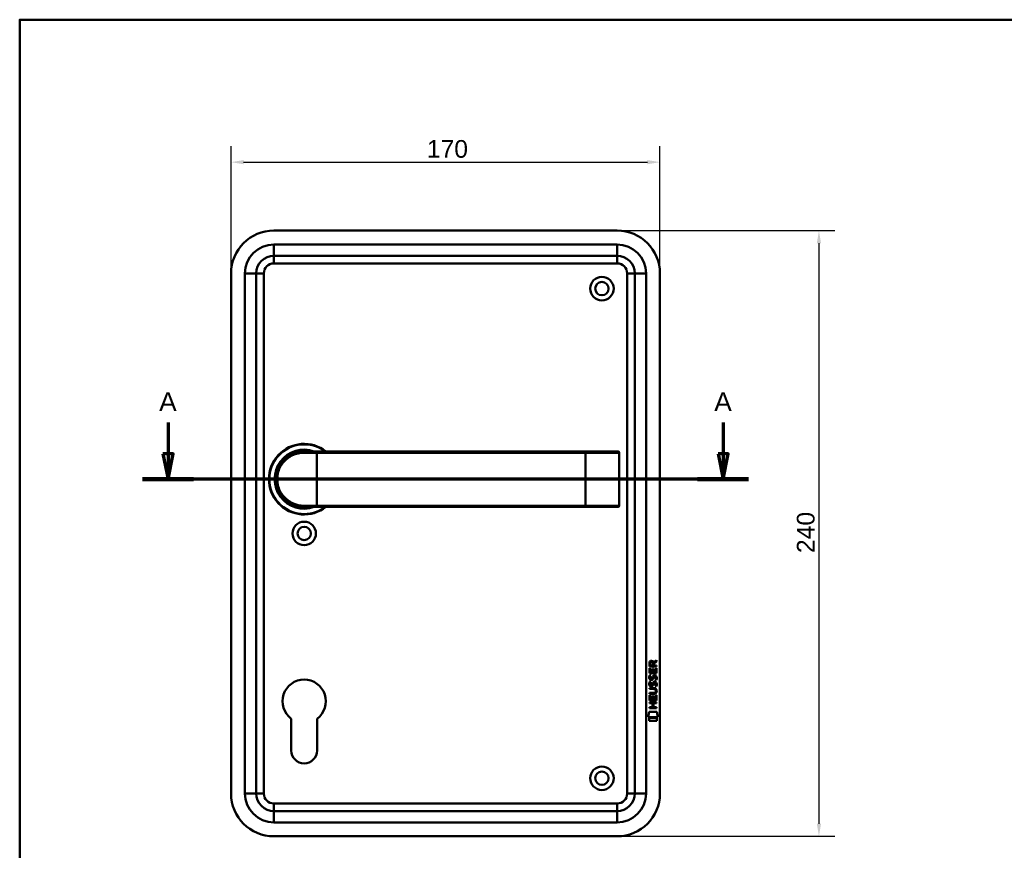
# Model space of a CAD drawing. Header units: millimetres. Extents: x 20 to 833, y 20 to 574.
# Tile 3 of 4: x 20 to 410, y 245 to 574. Entities that reach past the tile are written whole.
import ezdxf

# ---------------------------------------------------------------- set-up
doc = ezdxf.new("R2010")
doc.units = ezdxf.units.MM
doc.header["$LTSCALE"] = 2
for name, color, linetype, lineweight in [('Bemaßungen(DIN)', 7, 'Continuous', 25), ('Schnittansichtslinien(DIN)', 7, 'Continuous', 70), ('Sichtbare Kanten(DIN)', 7, 'Continuous', 50), ('Sichtbare tangentiale Kanten(DIN)', 7, 'Continuous', 50), ('Skizziergeometrie(DIN)', 7, 'Continuous', 50)]:
    doc.layers.add(name, color=color, linetype=linetype, lineweight=lineweight)
doc.styles.add('Aktuell-DINGroßer Text', font='arial.ttf')
doc.styles.add('STANDARD-DIN~0', font='arial.ttf')
doc.dimstyles.new('CAD-LAN', dxfattribs={"dimscale": 2, "dimtxt": 3.5, "dimasz": 2.5, "dimexe": 3.175, "dimexo": 0, "dimgap": 0.8, "dimtad": 1, "dimrnd": 1e-08, "dimtxsty": 'STANDARD-DIN~0', "dimcen": 0.09, "dimdle": 10, "dimclrd": 250, "dimclre": 250, "dimclrt": 250, "dimadec": 0, "dimazin": 2, "dimtfac": 1, "dimtmove": 0, "dimatfit": 3, "dimfxl": 1, "dimtolj": 1, "dimtzin": 0, "dimlwd": 25, "dimlwe": 25, "dimarcsym": 0})

# ---------------------------------------------------------------- blocks, each defined once
blk = doc.blocks.new('Ränder Standardrahmen')
at = {"layer": 'Skizziergeometrie(DIN)', "flags": 128}
blk.add_lwpolyline([(10, 10), (10, 287), (410, 287), (410, 10), (10, 10)], dxfattribs=at)
blk = doc.blocks.new('*D21')
at = {"layer": 'Bemaßungen(DIN)', "color": 250, "linetype": 'Continuous', "lineweight": 25, "true_color": 0x3f3f3f, "transparency": 16777216}
for p, q in [((103.75, 473.46), (103.75, 523.91)), ((273.75, 473.46), (273.75, 523.91)), ((108.75, 517.56), (268.75, 517.56))]:
    blk.add_line(p, q, dxfattribs=at)
at = {"layer": 'Bemaßungen(DIN)', "color": 250, "linetype": 'Continuous', "true_color": 0x3f3f3f, "transparency": 16777216}
for points in [[(108.75, 518.4), (108.75, 516.73), (103.75, 517.56)], [(268.75, 518.4), (268.75, 516.73), (273.75, 517.56)]]:
    blk.add_solid(points, dxfattribs=at)
at = {"layer": 'Defpoints', "color": 0, "linetype": 'Continuous', "transparency": 16777216}
for p in [(273.75, 517.56), (103.75, 473.46), (273.75, 473.46)]:
    blk.add_point(p, dxfattribs=at)
at = {"layer": 'Bemaßungen(DIN)', "color": 250, "linetype": 'Continuous', "lineweight": 25, "true_color": 0x3f3f3f, "transparency": 16777216, "insert": (181.36, 526.31), "char_height": 7, "attachment_point": 1, "style": 'STANDARD-DIN~0'}
blk.add_mtext('\\A1;170', dxfattribs=at)
blk = doc.blocks.new('*D22')
at = {"layer": 'Bemaßungen(DIN)', "color": 250, "linetype": 'Continuous', "lineweight": 25, "true_color": 0x3f3f3f, "transparency": 16777216}
for p, q in [((256.75, 490.46), (343.1, 490.46)), ((336.75, 485.46), (336.75, 255.46)), ((256.75, 250.46), (343.1, 250.46))]:
    blk.add_line(p, q, dxfattribs=at)
at = {"layer": 'Bemaßungen(DIN)', "color": 250, "linetype": 'Continuous', "true_color": 0x3f3f3f, "transparency": 16777216}
for points in [[(335.91, 485.46), (337.58, 485.46), (336.75, 490.46)], [(335.91, 255.46), (337.58, 255.46), (336.75, 250.46)]]:
    blk.add_solid(points, dxfattribs=at)
at = {"layer": 'Defpoints', "color": 0, "linetype": 'Continuous', "transparency": 16777216}
for p in [(256.75, 490.46), (256.75, 250.46), (336.75, 250.46)]:
    blk.add_point(p, dxfattribs=at)
at = {"layer": 'Bemaßungen(DIN)', "color": 250, "linetype": 'Continuous', "lineweight": 25, "true_color": 0x3f3f3f, "transparency": 16777216, "insert": (328, 362.68), "char_height": 7, "attachment_point": 1, "rotation": 90, "style": 'STANDARD-DIN~0'}
blk.add_mtext('\\A1;240', dxfattribs=at)
blk = doc.blocks.new('2DTransSchnitt0')
at = {"layer": 'Schnittansichtslinien(DIN)', "linetype": 'Continuous'}
for p, q in [((39.39, 207.18), (39.39, 200.98)), ((149.38, 207.18), (149.38, 200.98)), ((38.39, 200.98), (39.39, 195.98)), ((40.39, 200.98), (38.39, 200.98)), ((39.39, 200.98), (39.39, 195.98)), ((39.39, 195.98), (40.39, 200.98)), ((148.38, 200.98), (149.38, 195.98)), ((150.38, 200.98), (148.38, 200.98)), ((149.38, 200.98), (149.38, 195.98)), ((149.38, 195.98), (150.38, 200.98)), ((154.44, 195.98), (34.33, 195.98))]:
    blk.add_line(p, q, dxfattribs=at)
at = {"layer": 'Schnittansichtslinien(DIN)', "linetype": 'Continuous', "lineweight": 140}
for p, q in [((44.44, 195.98), (34.33, 195.98)), ((154.44, 195.98), (144.32, 195.98))]:
    blk.add_line(p, q, dxfattribs=at)
at = {"layer": 'Schnittansichtslinien(DIN)', "linetype": 'Continuous', "flags": 128}
for points in [[(38.39, 200.98), (39.39, 195.98), (40.39, 200.98), (38.39, 200.98)], [(148.38, 200.98), (149.38, 195.98), (150.38, 200.98), (148.38, 200.98)]]:
    blk.add_lwpolyline(points, dxfattribs=at)
at = {"layer": 'Schnittansichtslinien(DIN)'}
for points in [[(38.39, 200.98), (39.39, 195.98), (40.39, 200.98), (38.39, 200.98)], [(148.38, 200.98), (149.38, 195.98), (150.38, 200.98), (148.38, 200.98)]]:
    blk.add_solid(points, dxfattribs=at)
at = {"layer": 'Schnittansichtslinien(DIN)', "char_height": 3.73, "attachment_point": 7, "style": 'Aktuell-DINGroßer Text'}
for insert in [(37.63, 209.48), (147.63, 209.48)]:
    blk.add_mtext('A', dxfattribs=dict(at, insert=insert))

msp = doc.modelspace()

# ---------------------------------------------------------------- linework, layer by layer
at = {"layer": 'Sichtbare Kanten(DIN)'}
for p, q in [((256.747, 490.457), (120.747, 490.457)), ((120.747, 480.457), (256.747, 480.457)), ((103.747, 473.457), (103.747, 267.457)), ((113.747, 267.457), (113.747, 473.457)), ((263.747, 473.457), (263.747, 267.457)), ((273.747, 267.457), (273.747, 473.457)), ((132.747, 402.957), (137.747, 402.957)), ((244.247, 402.957), (137.747, 402.957)), ((257.121, 402.957), (244.247, 402.957)), ((257.121, 402.957), (257.14, 402.957)), ((257.64, 381.457), (257.64, 402.457)), ((137.747, 380.957), (132.747, 380.957)), ((137.747, 380.957), (244.247, 380.957)), ((244.247, 380.957), (257.121, 380.957)), ((257.14, 380.957), (257.121, 380.957)), ((271.226, 319.416), (272.421, 320.206)), ((272.421, 320.206), (272.421, 319.772)), ((269.559, 315.057), (269.56, 317.061)), ((269.56, 317.061), (269.908, 317.061)), ((269.561, 317.787), (269.563, 319.1)), ((272.419, 317.785), (269.561, 317.787)), ((269.908, 317.061), (269.907, 315.433)), ((269.911, 319.056), (269.911, 318.168)), ((269.911, 318.168), (270.928, 318.167)), ((270.802, 315.433), (270.803, 316.88)), ((270.803, 316.88), (271.151, 316.879)), ((270.928, 318.167), (270.929, 319.056)), ((271.151, 316.879), (271.15, 315.432)), ((271.279, 319.017), (271.278, 318.167)), ((271.278, 318.167), (272.419, 318.166)), ((272.421, 319.772), (271.279, 319.017)), ((272.069, 315.432), (272.07, 317.079)), ((272.07, 317.079), (272.419, 317.078)), ((272.419, 317.078), (272.417, 315.054)), ((272.419, 318.166), (272.419, 317.785)), ((272.417, 315.054), (269.559, 315.057)), ((269.73, 314.283), (270.069, 314.182)), ((269.907, 315.433), (270.802, 315.433)), ((269.927, 312.951), (269.934, 312.934)), ((270.61, 312.853), (270.621, 312.87)), ((271.15, 315.432), (272.069, 315.432)), ((271.659, 313.98), (271.647, 313.98)), ((269.553, 308.829), (269.554, 309.206)), ((271.223, 308.828), (269.553, 308.829)), ((269.554, 309.206), (271.2, 309.205)), ((269.728, 311.736), (270.067, 311.636)), ((269.925, 310.405), (269.932, 310.387)), ((270.608, 310.307), (270.619, 310.324)), ((271.657, 311.433), (271.645, 311.433)), ((269.55, 304.319), (269.552, 306.323)), ((269.552, 306.894), (269.552, 307.271)), ((269.552, 307.271), (271.222, 307.27)), ((271.198, 306.893), (269.552, 306.894)), ((269.552, 306.323), (269.9, 306.323)), ((269.9, 306.323), (269.899, 304.696)), ((269.899, 304.696), (270.793, 304.695)), ((270.793, 304.695), (270.794, 306.142)), ((270.794, 306.142), (271.143, 306.142)), ((271.143, 306.142), (271.142, 304.695)), ((271.142, 304.695), (272.06, 304.694)), ((272.06, 304.694), (272.062, 306.341)), ((272.062, 306.341), (272.41, 306.341)), ((272.103, 308.043), (272.103, 308.052)), ((272.41, 306.341), (272.408, 304.317)), ((269.546, 301.214), (269.546, 301.591)), ((269.546, 301.591), (270.789, 301.59)), ((272.405, 301.211), (269.546, 301.214)), ((269.548, 303.525), (272.407, 303.523)), ((269.548, 303.148), (269.548, 303.525)), ((270.791, 303.147), (269.548, 303.148)), ((272.408, 304.317), (269.55, 304.319)), ((270.789, 301.59), (270.791, 303.147)), ((271.147, 303.147), (271.146, 301.59)), ((271.146, 301.59), (272.405, 301.588)), ((272.406, 303.146), (271.147, 303.147)), ((272.405, 301.588), (272.405, 301.211)), ((272.407, 303.523), (272.406, 303.146)), ((127.647, 284.457), (127.647, 297.032)), ((137.847, 297.032), (137.847, 284.457)), ((269.015, 297.637), (269.474, 299.769)), ((272.93, 297.633), (269.015, 297.637)), ((269.474, 299.769), (272.48, 299.767)), ((269.474, 296.209), (269.474, 297.351)), ((269.474, 297.351), (272.471, 297.348)), ((272.471, 297.348), (272.47, 296.206)), ((272.48, 299.767), (272.93, 297.633)), ((272.47, 296.206), (269.474, 296.209)), ((256.747, 260.457), (120.747, 260.457)), ((120.747, 250.457), (256.747, 250.457))]:
    msp.add_line(p, q, dxfattribs=at)
for centre, radius in [((250.747, 467.457), 4.65), ((250.747, 467.457), 2.65), ((132.747, 370.457), 4.65), ((132.747, 370.457), 2.65), ((250.747, 273.457), 4.65), ((250.747, 273.457), 2.65)]:
    msp.add_circle(centre, radius, dxfattribs=at)
for centre, radius, start, end in [((120.747, 473.457), 17, 90, 180), ((256.747, 473.457), 17, 0, 90), ((120.747, 473.457), 7, 90, 180), ((256.747, 473.457), 7, 0, 90), ((132.747, 391.957), 14, 51.78679, 308.21321), ((132.747, 391.957), 13.8, 52.8542, 307.1458), ((132.747, 391.957), 11.7, 70.08028, 289.91972), ((132.747, 391.957), 11.6, 71.49137, 288.50863), ((132.747, 391.957), 11.5, 73.04257, 286.95743), ((132.747, 391.957), 11.3, 76.76803, 283.23197), ((257.14, 402.457), 0.5, 0, 90), ((257.14, 381.457), 0.5, 270, 0), ((132.747, 303.957), 8.6, 306.37184, 233.62816), ((132.747, 284.457), 5.1, 180, 0), ((120.747, 267.457), 17, 180, 270), ((120.747, 267.457), 7, 180, 270), ((256.747, 267.457), 17, 270, 0), ((256.747, 267.457), 7, 270, 0)]:
    msp.add_arc(centre, radius, start, end, dxfattribs=at)
for centre, major_axis, ratio, start_param, end_param in [((269.697, 318.203), (1.242, 1.64), 0.5994938, 5.878165, 6.7089725), ((271.09, 318.284), (-0.976, 1.274), 0.5180415, 5.9043613, 6.8771057), ((271.193, 316.062), (-1.103, -3.296), 0.2312948, 5.9540546, 6.015014), ((270.672, 313.745), (-0.574, -1.004), 0.5438409, 5.8950231, 6.3553168), ((270.552, 312.878), (-0.098, -0.139), 0.3641716, 1.3429, 1.6509781), ((270.999, 312.293), (-0.839, -1.642), 0.4591024, 2.8345951, 3.3559829), ((271.276, 313.762), (-1.192, -3.54), 0.2215161, 5.9678979, 6.0270389), ((270.678, 311.207), (-0.583, -1.012), 0.541605, 5.8985019, 6.3563332), ((270.55, 310.331), (-0.098, -0.139), 0.3641716, 1.3429, 1.6509781), ((267.378, 304.531), (4.814, 4.313), 0.3742661, 5.9599282, 6.6783921), ((270.998, 309.748), (-0.838, -1.64), 0.4594521, 2.8344186, 3.3561114), ((267.382, 311.575), (4.808, -4.323), 0.3742014, 5.888113, 6.6064523), ((248.67, 327.879), (23.266, -20.361), 0.1371339, 6.127502, 6.402435)]:
    msp.add_ellipse(centre, major_axis=major_axis, ratio=ratio, start_param=start_param, end_param=end_param, dxfattribs=at)
for points, knots in [([(132.747, 402.957), (131.09, 402.957), (129.447, 402.577), (127.974, 401.868), (126.501, 401.158), (125.197, 400.123), (124.172, 398.847), (123.147, 397.571), (122.403, 396.053), (122.029, 394.434), (121.655, 392.816), (121.655, 391.096), (122.03, 389.478), (122.404, 387.861), (123.146, 386.344), (124.171, 385.068), (125.197, 383.791), (126.501, 382.756), (127.974, 382.046), (129.447, 381.337), (131.09, 380.957), (132.747, 380.957)], [-3.3432814, -3.3432814, -3.3432814, -3.3432814, -2.8656698, -2.8656698, -2.8656698, -2.3880581, -2.3880581, -2.3880581, -1.9104465, -1.9104465, -1.9104465, -1.4328349, -1.4328349, -1.4328349, -0.9552233, -0.9552233, -0.9552233, -0.4776116, -0.4776116, -0.4776116, 0, 0, 0, 0]), ([(272.103, 308.052), (272.103, 308.099), (272.101, 308.146), (272.085, 308.281), (272.062, 308.369), (271.988, 308.519), (271.941, 308.581), (271.821, 308.687), (271.75, 308.727), (271.533, 308.81), (271.374, 308.828), (271.223, 308.828)], [-0.13394602, -0.13394602, -0.13394602, -0.13394602, -0.11996159, -0.11996159, -0.09310912, -0.09310912, -0.06964663, -0.06964663, -0.04519613, -0.04519613, 0, 0, 0, 0])]:
    msp.add_open_spline(points, degree=3, knots=knots, dxfattribs=at)
for points in [[(269.563, 319.1), (269.577, 319.542), (269.809, 320.004), (270.422, 320.003)], [(270.929, 319.056), (270.929, 319.329), (270.842, 319.654), (270.427, 319.654)], [(269.607, 312.804), (269.516, 313.045), (269.487, 313.278), (269.529, 313.607)], [(269.529, 313.607), (269.547, 313.746), (269.588, 313.953), (269.659, 314.126)], [(270.166, 312.344), (269.943, 312.377), (269.713, 312.522), (269.607, 312.804)], [(269.659, 314.126), (269.679, 314.175), (269.73, 314.283), (269.73, 314.283)], [(269.914, 313.718), (269.85, 313.465), (269.844, 313.241), (269.902, 313.025)], [(270.069, 314.182), (270.069, 314.182), (269.949, 313.856), (269.914, 313.718)], [(270.139, 312.721), (270.286, 312.661), (270.474, 312.697), (270.579, 312.812)], [(270.321, 312.331), (270.22, 312.332), (270.199, 312.339), (270.166, 312.344)], [(270.949, 312.695), (270.833, 312.486), (270.638, 312.327), (270.321, 312.331)], [(270.621, 312.87), (270.69, 312.98), (270.747, 313.143), (270.802, 313.389)], [(270.802, 313.389), (270.886, 313.756), (270.988, 313.968), (271.129, 314.135)], [(271.141, 313.238), (271.087, 312.998), (271.024, 312.833), (270.949, 312.695)], [(271.129, 314.135), (271.222, 314.246), (271.353, 314.318), (271.532, 314.342)], [(271.19, 313.437), (271.182, 313.407), (271.142, 313.241), (271.141, 313.238)], [(271.376, 313.862), (271.305, 313.773), (271.245, 313.635), (271.19, 313.437)], [(271.647, 313.98), (271.525, 313.98), (271.45, 313.947), (271.376, 313.862)], [(271.532, 314.342), (271.82, 314.38), (272.102, 314.28), (272.296, 313.963)], [(271.851, 312.397), (271.851, 312.397), (272.006, 312.651), (272.065, 312.936)], [(272.22, 312.31), (272.199, 312.315), (271.851, 312.397), (271.851, 312.397)], [(272.065, 312.936), (272.134, 313.269), (272.133, 313.545), (272.027, 313.742)], [(272.444, 313.029), (272.414, 312.697), (272.256, 312.368), (272.22, 312.31)], [(272.296, 313.963), (272.406, 313.783), (272.46, 313.564), (272.46, 313.294)], [(272.46, 313.294), (272.459, 313.209), (272.453, 313.123), (272.444, 313.029)], [(269.605, 310.258), (269.514, 310.498), (269.485, 310.732), (269.527, 311.06)], [(269.527, 311.06), (269.545, 311.199), (269.586, 311.406), (269.657, 311.579)], [(270.164, 309.797), (269.941, 309.83), (269.711, 309.975), (269.605, 310.258)], [(269.657, 311.579), (269.677, 311.629), (269.728, 311.736), (269.728, 311.736)], [(269.912, 311.171), (269.848, 310.919), (269.842, 310.695), (269.9, 310.479)], [(270.067, 311.636), (270.067, 311.636), (269.947, 311.309), (269.912, 311.171)], [(270.137, 310.175), (270.284, 310.115), (270.472, 310.15), (270.577, 310.265)], [(270.319, 309.784), (270.218, 309.786), (270.197, 309.792), (270.164, 309.797)], [(270.947, 310.149), (270.831, 309.939), (270.636, 309.78), (270.319, 309.784)], [(270.619, 310.324), (270.688, 310.433), (270.745, 310.597), (270.8, 310.842)], [(270.8, 310.842), (270.884, 311.21), (270.986, 311.421), (271.127, 311.589)], [(271.139, 310.692), (271.085, 310.452), (271.022, 310.287), (270.947, 310.149)], [(271.127, 311.589), (271.22, 311.699), (271.351, 311.771), (271.53, 311.795)], [(271.188, 310.89), (271.18, 310.86), (271.14, 310.694), (271.139, 310.692)], [(271.374, 311.315), (271.303, 311.227), (271.243, 311.088), (271.188, 310.89)], [(271.645, 311.433), (271.523, 311.433), (271.448, 311.4), (271.374, 311.315)], [(271.53, 311.795), (271.818, 311.834), (272.1, 311.733), (272.294, 311.417)], [(271.849, 309.85), (271.849, 309.85), (272.004, 310.104), (272.063, 310.389)], [(272.217, 309.764), (272.197, 309.768), (271.849, 309.85), (271.849, 309.85)], [(272.063, 310.389), (272.132, 310.722), (272.131, 310.998), (272.025, 311.196)], [(272.442, 310.482), (272.412, 310.151), (272.254, 309.821), (272.217, 309.764)], [(272.294, 311.417), (272.404, 311.236), (272.458, 311.017), (272.458, 310.748)], [(272.458, 310.748), (272.457, 310.663), (272.451, 310.577), (272.442, 310.482)]]:
    msp.add_open_spline(points, degree=3, dxfattribs=at)
at = {"layer": 'Sichtbare tangentiale Kanten(DIN)'}
for p, q in [((256.747, 484.957), (120.747, 484.957)), ((120.747, 484.957), (120.747, 480.457)), ((256.747, 484.957), (256.747, 480.457)), ((120.747, 477.457), (120.747, 480.457)), ((256.747, 477.457), (256.747, 480.457)), ((120.747, 477.457), (256.747, 477.457)), ((109.247, 473.457), (109.247, 267.457)), ((109.247, 473.457), (113.747, 473.457)), ((116.747, 473.457), (113.747, 473.457)), ((116.747, 267.457), (116.747, 473.457)), ((260.747, 473.457), (260.747, 267.457)), ((260.747, 473.457), (263.747, 473.457)), ((268.247, 473.457), (263.747, 473.457)), ((268.247, 267.457), (268.247, 473.457)), ((137.747, 402.457), (132.689, 402.457)), ((137.747, 402.957), (137.747, 402.457)), ((137.747, 402.457), (244.247, 402.457)), ((137.747, 381.457), (137.747, 402.457)), ((244.247, 402.957), (244.247, 402.457)), ((244.247, 402.457), (257.601, 402.457)), ((244.247, 381.457), (244.247, 402.457)), ((257.64, 402.457), (257.601, 402.457)), ((257.601, 402.457), (257.601, 381.457)), ((132.689, 381.457), (137.747, 381.457)), ((137.747, 380.957), (137.747, 381.457)), ((244.247, 381.457), (137.747, 381.457)), ((257.601, 381.457), (244.247, 381.457)), ((244.247, 380.957), (244.247, 381.457)), ((257.601, 381.457), (257.64, 381.457)), ((113.747, 267.457), (109.247, 267.457)), ((113.747, 267.457), (116.747, 267.457)), ((263.747, 267.457), (260.747, 267.457)), ((263.747, 267.457), (268.247, 267.457)), ((256.747, 263.457), (120.747, 263.457)), ((120.747, 260.457), (120.747, 263.457)), ((256.747, 260.457), (256.747, 263.457)), ((120.747, 260.457), (120.747, 255.957)), ((256.747, 260.457), (256.747, 255.957)), ((120.747, 255.957), (256.747, 255.957))]:
    msp.add_line(p, q, dxfattribs=at)
for centre, radius, start, end in [((120.747, 473.457), 11.5, 90, 180), ((256.747, 473.457), 11.5, 0, 90), ((120.747, 473.457), 4, 90, 180), ((256.747, 473.457), 4, 0, 90), ((120.747, 267.457), 11.5, 180, 270), ((120.747, 267.457), 4, 180, 270), ((256.747, 267.457), 11.5, 270, 0), ((256.747, 267.457), 4, 270, 0)]:
    msp.add_arc(centre, radius, start, end, dxfattribs=at)
for centre, major_axis, ratio, start_param, end_param in [((132.747, 402.457), (0, 0.5), 0.1145038, 0, 1.5707963), ((257.121, 402.457), (0, 0.5), 0.9612617, 4.712389, 6.2831853), ((132.747, 381.457), (0, -0.5), 0.1145038, 4.712389, 6.2831853), ((257.121, 381.457), (0, -0.5), 0.9612617, 0, 1.5707963)]:
    msp.add_ellipse(centre, major_axis=major_axis, ratio=ratio, start_param=start_param, end_param=end_param, dxfattribs=at)
msp.add_open_spline([(132.689, 381.457), (131.09, 381.457), (129.504, 381.821), (128.081, 382.497), (126.659, 383.174), (125.4, 384.162), (124.41, 385.381), (123.42, 386.599), (122.699, 388.046), (122.34, 389.591), (121.981, 391.135), (121.982, 392.777), (122.342, 394.322), (122.702, 395.867), (123.421, 397.315), (124.411, 398.534), (125.4, 399.752), (126.659, 400.741), (128.082, 401.417), (129.504, 402.093), (131.09, 402.457), (132.689, 402.457)], degree=3, knots=[0, 0, 0, 0, 0.4776116, 0.4776116, 0.4776116, 0.9552233, 0.9552233, 0.9552233, 1.4328349, 1.4328349, 1.4328349, 1.9104465, 1.9104465, 1.9104465, 2.3880581, 2.3880581, 2.3880581, 2.8656698, 2.8656698, 2.8656698, 3.3432814, 3.3432814, 3.3432814, 3.3432814], dxfattribs=at)

# ---------------------------------------------------------------- block references
at = {"xscale": 2, "yscale": 2, "zscale": 2}
msp.add_blockref('Ränder Standardrahmen', (0, 0), dxfattribs=at)
at = {"layer": 'Schnittansichtslinien(DIN)', "xscale": 2, "yscale": 2, "zscale": 2}
msp.add_blockref('2DTransSchnitt0', (0, 0), dxfattribs=at)

# ---------------------------------------------------------------- dimensions: what is measured, and where the dimension line sits
at = {"layer": 'Bemaßungen(DIN)', "color": 250, "linetype": 'Continuous', "lineweight": 25, "true_color": 0x3f3f3f}
for base, p1, p2, angle, picture, middle in [((273.747, 517.564), (103.747, 473.457), (273.747, 473.457), 180, '*D21', (188.747, 517.564)), ((336.747, 250.457), (256.747, 490.457), (256.747, 250.457), 90, '*D22', (336.747, 370.457))]:
    dim = msp.add_linear_dim(base=base, p1=p1, p2=p2, angle=angle, dimstyle='CAD-LAN', override={"dimgap": 0.8, "dimdec": 2, "dimtol": 0, "dimlim": 0, "dimtp": 0, "dimtm": 0, "dimtdec": 2, "dimtofl": 0, "dimatfit": 1}, dxfattribs=at)
    dim.commit()
    dim.dimension.update_dxf_attribs({"geometry": picture, "text_midpoint": middle, "dimtype": 160})

doc.saveas('drawing.dxf')
